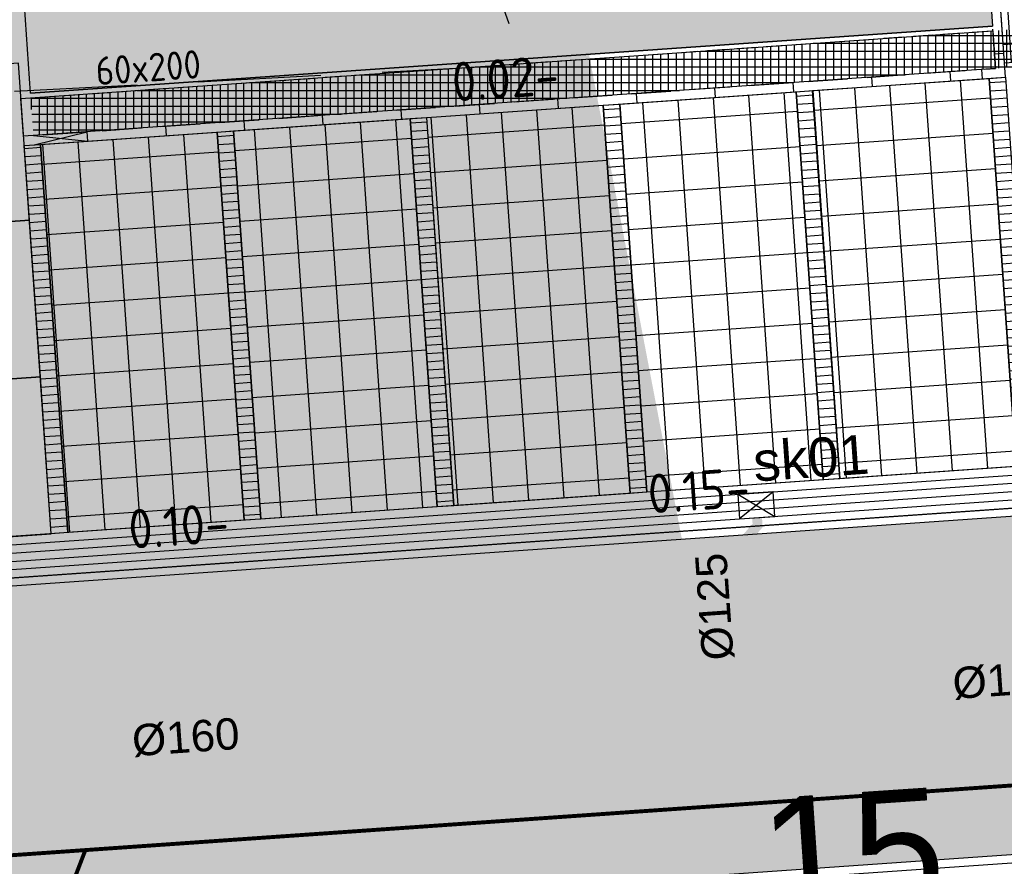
# Model space of a CAD drawing. Extents: x -410 to 7352, y -1401 to 655.
# Tile 73 of 185: x 231 to 244, y 36 to 46. Entities that reach past the tile are written whole.
import ezdxf

# ---------------------------------------------------------------- set-up
doc = ezdxf.new("R2010")
doc.units = 0
doc.header["$MEASUREMENT"] = 0
for name, pattern in [('ACAD_ISO12W100', [21, 12, -3, 0, -3, 0, -3]), ('B0701', [2.3412, 1.56, -0.7812]), ('DASHDOT', [1, 0.5, -0.25, 0, -0.25]), ('DASHDOTX2', [2, 1, -0.5, 0, -0.5]), ('DASHED', [0.75, 0.5, -0.25]), ('DASHED2', [0.375, 0.25, -0.125]), ('HIDDENX2', [0.75, 0.5, -0.25])]:
    doc.linetypes.add(name, pattern=pattern)
for name, color, linetype in [('ALG_gebouw', 8, 'Continuous'), ('ALG_omgeving', 8, 'Continuous'), ('ALG_projectgrens', 12, 'DASHDOTX2'), ('ALG_REV2022_projectgebied', 10, 'DASHDOT'), ('ALG_teksten aanpassing plein', 1, 'Continuous'), ('BP_beplanting HA', 60, 'Continuous'), ('BP_hagen', 252, 'Continuous'), ('MP_peilen nieuw', 2, 'Continuous'), ('TO_overbeschoeiing door derde', 2, 'DASHDOT'), ('TO_pvc_diverse_dia', 130, 'Continuous'), ('TO_straatkolk_tbs_STR- 9301', 1, 'Continuous'), ('TO_straatkolk_tbs_STR-3245-7', 1, 'Continuous'), ('TO_teksten HWA', 7, 'Continuous'), ('V_bk_kf_keperverband-rollagen', 6, 'Continuous'), ('V_bk_kf_keperverband-rollagen HA', 8, 'Continuous'), ('V_bss_kf_210x105', 8, 'Continuous'), ('V_bss_kf_210x105 HA', 8, 'Continuous'), ('V_bt_2x2', 1, 'Continuous'), ('V_bt_2x2 HA', 253, 'Continuous'), ('V_bt_grasstenen Giverbo met split', 8, 'Continuous'), ('V_bt_grasstenen Giverbo met split HA', 8, 'Continuous'), ('V_halfverharding HA', 252, 'Continuous'), ('V_molgoot', 1, 'Continuous'), ('V_opsl_knipstrepen', 2, 'Continuous'), ('V_opsl_ob 12x25', 1, 'HIDDENX2'), ('V_opsl_ob 6x20', 6, 'DASHED2'), ('V_teksten', 4, 'Continuous'), ('VL_grondkabel', 10, 'ACAD_ISO12W100')]:
    doc.layers.add(name, color=color, linetype=linetype)
doc.layers.add('ALG_REV2022_projectgebied HA', color=7, linetype='Continuous', true_color=0xffffff)
doc.styles.add('arial', font='arial.ttf', dxfattribs={"height": 0.5})
doc.styles.add('JvdL_18 1_200M', font='isocp.shx', dxfattribs={"height": 0.36})
doc.styles.add('JvdL_25 1_200_M', font='isocp.shx', dxfattribs={"height": 0.5})

# ---------------------------------------------------------------- blocks, each defined once
blk = doc.blocks.new('A$C53ED4B4D')
at = {"layer": 'V_bk_kf_keperverband-rollagen HA'}
h = blk.add_hatch(dxfattribs=at)
h.set_pattern_fill('LINE', color=256, scale=1.05, angle=86.0086, style=0)
h.set_pattern_definition([(90, (4.95, -0.21), (-0.105, 9e-19), [])])
h.paths.add_polyline_path([(4.95, -0.21), (0, -0.21), (0, 0), (4.95, 0)])
at = {"layer": 'V_bt_grasstenen Giverbo met split HA'}
h = blk.add_hatch(dxfattribs=at)
h.set_pattern_fill('NET', color=256, scale=4.5, angle=-3.9914, style=0)
h.set_pattern_definition([(360, (3e-14, -2.46), (7e-18, 0.45), []), (90, (3e-14, -2.46), (-0.45, 3e-17), [])])
h.paths.add_polyline_path([(4.95, -2.46), (0, -2.46), (0, -0.21), (4.95, -0.21)])
at = {"layer": 'V_bk_kf_keperverband-rollagen'}
blk.add_lwpolyline([(4.95, -0.21), (0, -0.21), (0, 0), (4.95, 0)], close=True, dxfattribs=at)
at = {"layer": 'V_bt_grasstenen Giverbo met split'}
blk.add_lwpolyline([(4.95, -2.46), (0, -2.46), (0, -0.21), (4.95, -0.21)], close=True, dxfattribs=at)

msp = doc.modelspace()

# ---------------------------------------------------------------- hatches: boundary and pattern name
at = {"layer": 'ALG_REV2022_projectgebied HA', "transparency": 33554610}
h = msp.add_hatch(color=256, dxfattribs=at)
h.dxf.hatch_style = 1
h.paths.add_polyline_path([(74.155, 162.238), (334.409, 180.398), (349.057, -29.528), (88.802, -47.688)])
h.paths.add_polyline_path([(234.252, 68.283), (242.01, 27.797), (261.78, 36.92), (260.019, 69.41), (233.856, 69.837)], flags=16)
h.paths.add_polyline_path([(228.126, 117.889), (223.307, 86.622), (226.725, 74.52), (255.929, 76.846), (252.357, 119.911)], flags=16)
h.paths.add_polyline_path([(146.522, 128.991), (156.498, 129.687), (183.768, 118.656), (194.377, 96.043), (190.268, 67.245), (146.205, 67.558), (136.658, 100.144)], flags=16)
at = {"layer": 'BP_beplanting HA'}
h = msp.add_hatch(dxfattribs=at)
h.set_pattern_fill('NET', color=256, style=0)
h.set_pattern_definition([(0, (31.94, 0.02), (0, 0.1), []), (90, (31.94, 0.02), (-0.1, 6e-18), [])])
h.paths.add_polyline_path([(244.049, 45.818), (231.563, 44.947), (231.53, 45.426), (244.016, 46.297)])
h = msp.add_hatch(dxfattribs=at)
h.set_pattern_fill('NET', color=256, style=0)
h.set_pattern_definition([(26.39262, (307.21623, 90.7887), (-0.044451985, 0.0895769), []), (116.39262, (307.21623, 90.7887), (-0.0895769, -0.044451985), [])])
edge = h.paths.add_edge_path()
edge.add_line((227.065, 21.577), (227.087, 21.273))
edge.add_line((227.087, 21.273), (226.495, 21.232))
edge.add_arc((385.804, -240.988), 306.82, 121.28027, 128.00679)
edge.add_arc((196.262, 1.555), 1, 214.389, 308.0068, ccw=False)
edge.add_line((195.437, 0.99), (189.646, 8.677))
edge.add_line((189.646, 8.677), (188.904, 8.625))
edge.add_line((188.904, 8.625), (188.825, 9.768))
edge.add_arc((2817.314, 1996.399), 3294.793, 216.899903, 217.082253, ccw=False)
edge.add_line((182.515, 18.143), (182.449, 18.138))
edge.add_line((182.449, 18.138), (182.442, 18.24))
edge.add_line((182.442, 18.24), (177.002, 25.462))
edge.add_arc((180.903, -33.655), 59.245, 93.77593, 94.20688)
edge.add_line((176.557, 25.431), (176.51, 26.116))
edge.add_line((176.51, 26.116), (165.437, 40.814))
edge.add_line((165.437, 40.814), (164.699, 40.763))
edge.add_line((164.699, 40.763), (163.058, 40.648))
edge.add_line((163.058, 40.648), (192.853, 1.096))
edge.add_line((192.853, 1.096), (193.914, -0.312))
edge.add_arc((196.262, 1.555), 3, 218.493, 254.7956)
edge.add_arc((195.594, -1.249), 0.15, -64.313, 217.517, ccw=False)
edge.add_arc((196.262, 1.555), 3, 258.4085, 280.5169)
edge.add_arc((197.047, -1.317), 0.25, 12.5351, 198.0478, ccw=False)
edge.add_arc((196.262, 1.555), 3, 290.066, 308.0068)
edge.add_arc((385.804, -240.988), 304.82, 127.94379, 128.00679, ccw=False)
edge.add_arc((198.583, -0.466), 0.25, 42.6129, 213.181, ccw=False)
edge.add_arc((385.804, -240.988), 304.82, 127.82528, 127.85012, ccw=False)
edge.add_arc((198.973, -0.106), 0.15, 28.5814, 227.0135, ccw=False)
edge.add_arc((385.804, -240.988), 304.82, 120.09656, 127.76962, ccw=False)
edge.add_line((232.949, 22.737), (232.851, 24.133))
edge.add_line((232.851, 24.133), (232.791, 24.137))
edge.add_line((232.791, 24.137), (231.853, 24.072))
edge.add_line((231.853, 24.072), (231.186, 24.025))
edge.add_line((231.186, 24.025), (226.915, 23.727))
edge.add_line((226.915, 23.727), (227.065, 21.577))
h = msp.add_hatch(dxfattribs=at)
h.set_pattern_fill('NET', color=256, angle=45)
h.set_pattern_definition([(48.9914, (253.00757, 71.7254), (-0.0943264, 0.08202153), []), (138.9914, (253.00757, 71.7254), (-0.08202153, -0.0943264), [])])
edge = h.paths.add_edge_path()
edge.add_line((250.567, 32.19), (249.688, 33.962))
edge.add_line((249.688, 33.962), (249.581, 33.909))
edge.add_line((249.581, 33.909), (249.304, 34.467))
edge.add_line((249.304, 34.467), (249.192, 34.668))
edge.add_line((249.192, 34.668), (249.048, 34.875))
edge.add_line((249.048, 34.875), (248.766, 35.177))
edge.add_line((248.766, 35.177), (248.552, 35.349))
edge.add_line((248.552, 35.349), (248.188, 35.563))
edge.add_line((248.188, 35.563), (247.857, 35.69))
edge.add_line((247.857, 35.69), (247.507, 35.767))
edge.add_line((247.507, 35.767), (247.318, 35.786))
edge.add_line((247.318, 35.786), (247.006, 35.785))
edge.add_line((247.006, 35.785), (245.284, 35.665))
edge.add_line((245.284, 35.665), (244.92, 35.639))
edge.add_line((244.92, 35.639), (245.271, 30.599))
edge.add_line((245.271, 30.599), (232.552, 29.712))
edge.add_line((232.552, 29.712), (232.881, 25.006))
edge.add_line((232.881, 25.006), (232.941, 24.148))
edge.add_line((232.941, 24.148), (232.851, 24.141))
edge.add_line((232.851, 24.141), (232.949, 22.737))
edge.add_arc((385.804, -240.988), 304.82, 116.33774, 120.09656, ccw=False)
at = {"layer": 'V_bk_kf_keperverband-rollagen HA'}
h = msp.add_hatch(dxfattribs=at)
h.set_pattern_fill('LINE', color=256, scale=1.05, angle=180, style=0)
h.set_pattern_definition([(183.9914, (230.85466, 44.42659), (0.0073087, -0.1047453), [])])
h.paths.add_polyline_path([(231.655, 44.833), (232, 39.895), (231.79, 39.881), (231.446, 44.819)])
at = {"layer": 'V_bss_kf_210x105 HA'}
h = msp.add_hatch(dxfattribs=at)
h.set_pattern_fill('LINE', color=256, scale=1.05, style=0)
h.set_pattern_definition([(3.9914, (178.0074, 35.60166), (-0.00730871, 0.10474532), [])])
h.paths.add_polyline_path([(249.208, 41.096), (173.183, 35.791), (173.22, 35.268), (249.244, 40.572)])
h = msp.add_hatch(dxfattribs=at)
h.set_pattern_fill('GEB-KF', color=256, angle=45, style=0)
h.set_pattern_definition([(48.9914, (173.66326, 30.4167), (-0.01033608, 0.14813226), [0.315, -0.105]), (138.9914, (173.74249, 30.3478), (-0.01033608, 0.14813226), [0.315, -0.105])])
edge = h.paths.add_edge_path()
edge.add_line((249.736, 34.103), (254.911, 36.671))
edge.add_line((254.911, 36.671), (254.62, 40.842))
edge.add_line((254.62, 40.842), (173.332, 35.17))
edge.add_line((173.332, 35.17), (173.663, 30.417))
edge.add_line((173.663, 30.417), (181.33, 30.952))
edge.add_line((181.33, 30.952), (181.297, 31.426))
edge.add_line((181.297, 31.426), (246.184, 35.953))
edge.add_line((246.184, 35.953), (246.99, 36.009))
edge.add_arc((247.171, 33.411), 2.605, 26.3628, 93.9914, ccw=False)
edge.add_line((249.506, 34.567), (249.736, 34.103))
at = {"layer": 'V_bt_2x2 HA'}
for points in [[(229.517, 43.732), (231.512, 43.871), (231.373, 45.866), (229.378, 45.727)], [(229.656, 41.737), (231.651, 41.876), (231.512, 43.871), (229.517, 43.732)], [(229.795, 39.741), (231.79, 39.881), (231.651, 41.876), (229.656, 41.737)]]:
    msp.add_hatch(color=256, dxfattribs=at).paths.add_polyline_path(points)
at = {"layer": 'V_halfverharding HA'}
h = msp.add_hatch(dxfattribs=at)
h.set_pattern_fill('AR-CONC', color=256, scale=0.05, angle=45, style=0)
h.set_pattern_definition([(193, (267.16786, 46.0461), (-0.2675321, 0.240887), [0.0375, -0.4125]), (138, (267.16786, 46.0461), (-0.1709344, -0.342115), [0.03, -0.33]), (243.4514, (267.14557, 46.06618), (-0.4384666, -0.1012276), [0.03187, -0.350571]), (189.1842, (267.1077, 45.96624), (-0.3763624, 0.3872355), [0.05625, -0.61875]), (239.6356, (267.0763, 45.9985), (-0.666347, -0.1077355), [0.047805, -0.5258565]), (134.1842, (267.1077, 45.96624), (-0.666347, -0.107736), [0.045, -0.495]), (164, (267.0828, 46.0163), (-0.1172045, 0.3403867), [0.0375, -0.4125]), (109, (267.0828, 46.0163), (-0.3153632, -0.21635), [0.03, -0.33]), (214.4514, (267.07303, 46.04466), (-0.4325677, 0.124037), [0.03187, -0.350571]), (180.5, (267.16786, 46.0461), (-0.1050259, -0.12927143), [0, -0.326, 0, -0.335, 0, -0.33125]), (150.5, (267.16786, 46.0461), (-0.2237298, -0.078336), [0, -0.191, 0, -0.3185, 0, -0.12625]), (110.5, (267.25691, 45.979), (-0.20637785, 0.16963774), [0, -0.125, 0, -0.39, 0, -0.5175]), (100.5, (267.29684, 45.94891), (-0.262999, 0.1355114), [0, -0.1625, 0, -0.259, 0, -0.3675])])
h.paths.add_polyline_path([(231.448, 46.605), (235.438, 46.883), (237.433, 47.022), (241.894, 47.334), (243.682, 47.458), (243.76, 46.339), (231.526, 45.486)])

# ---------------------------------------------------------------- linework, layer by layer
at = {"layer": 'ALG_gebouw', "color": 2, "linetype": 'B0701', "lineweight": 25, "flags": 128}
msp.add_lwpolyline([(170.535, 42.324), (237.79, 45.848), (221.173, 94.108), (219.63, 93.606), (210.495, 121.719)], dxfattribs=at)
at = {"layer": 'ALG_omgeving', "linetype": 'Continuous', "lineweight": 13}
msp.add_lwpolyline([(125.632, 107.79), (129.035, 90.476), (129.883, 86.162, 0.100433), (130.975, 83.237), (193.914, -0.312, 0.41173), (198.109, -0.809, -0.059266), (259.688, 36.519, 0.288958), (261.087, 38.794), (257.205, 114.976), (257.785, 125.146), (253.943, 152.486, 0.4139), (250.558, 155.04), (202.676, 148.542), (177.303, 144.744), (170.789, 143.829), (149.534, 134.874, 0.355469)], format="xyb", dxfattribs=at)
at = {"layer": 'ALG_projectgrens', "linetype": 'DASHED', "lineweight": 13, "ltscale": 1.2, "const_width": 0.1, "flags": 128}
msp.add_lwpolyline([(202.535, 149.532), (177.16, 145.734), (170.521, 144.801), (128.305, 127.016, 0.355469), (122.849, 116.763), (128.054, 90.284), (128.899, 85.986, 0.101185), (130.151, 82.67), (193.122, -0.924, 0.412758), (198.725, -1.597, -0.059278), (260.114, 35.614, 0.291893), (262.086, 38.827), (258.206, 114.973), (258.789, 125.187), (254.933, 152.625, 0.413756), (250.422, 156.03)], format="xyb", close=True, dxfattribs=at)
at = {"layer": 'ALG_REV2022_projectgebied', "ltscale": 2, "const_width": 0.2}
msp.add_lwpolyline([(234.252, 68.283), (242.01, 27.797), (261.78, 36.92), (260.019, 69.41), (233.856, 69.837)], close=True, dxfattribs=at)
at = {"layer": 'BP_hagen'}
msp.add_lwpolyline([(243.798, 45.801), (231.438, 44.938), (231.404, 45.417), (243.764, 46.28)], close=True, dxfattribs=at)
msp.add_lwpolyline([(243.798, 45.801), (231.438, 44.938), (231.404, 45.417), (243.764, 46.28)], close=True, dxfattribs=at)
at = {"layer": 'TO_overbeschoeiing door derde'}
msp.add_lwpolyline([(202.676, 148.542), (250.558, 155.04, -0.4139), (253.943, 152.486), (257.785, 125.146), (257.205, 114.976), (261.087, 38.794, -0.288958), (259.688, 36.519, 0.059266), (198.109, -0.809, -0.41173), (193.914, -0.312), (130.975, 83.237, -0.100433), (129.883, 86.162), (129.035, 90.476), (125.632, 107.79, -0.205481), (126.808, 111.114)], format="xyb", dxfattribs=at)
at = {"layer": 'TO_pvc_diverse_dia'}
for points, const_width in [([(240.663, 37.48), (240.504, 39.678), (240.772, 39.986), (240.765, 40.086)], 0.125), ([(251.917, 38.265), (190.538, 33.982)], 0.16)]:
    msp.add_lwpolyline(points, dxfattribs=dict(at, const_width=const_width))
at = {"layer": 'TO_straatkolk_tbs_STR-3245-7', "ltscale": 10}
for p, q in [((240.519, 40.384), (240.99, 40.102)), ((240.968, 40.416), (240.541, 40.07))]:
    msp.add_line(p, q, dxfattribs=at)
msp.add_lwpolyline([(240.541, 40.07), (240.99, 40.102), (240.968, 40.416), (240.519, 40.384)], close=True, dxfattribs=at)
at = {"layer": 'V_bk_kf_keperverband-rollagen'}
msp.add_lwpolyline([(231.655, 44.833), (232, 39.895), (231.79, 39.881), (231.446, 44.819)], close=True, dxfattribs=at)
at = {"layer": 'V_bss_kf_210x105'}
msp.add_lwpolyline([(249.688, 33.962), (255.021, 36.608), (254.718, 40.954), (173.22, 35.268), (173.566, 30.305), (181.442, 30.854), (181.409, 31.328), (246.191, 35.848), (246.997, 35.905, -0.303959), (249.411, 34.521), (249.688, 33.962)], format="xyb", dxfattribs=at)
msp.add_lwpolyline([(249.736, 34.103), (254.911, 36.671), (254.62, 40.842), (173.332, 35.17), (173.663, 30.417), (181.33, 30.952), (181.297, 31.426), (246.184, 35.953), (246.99, 36.009, -0.303959), (249.506, 34.567)], format="xyb", close=True, dxfattribs=at)
at = {"layer": 'V_bt_2x2'}
for points in [[(229.517, 43.732), (231.512, 43.871), (231.373, 45.866), (229.378, 45.727)], [(229.656, 41.737), (231.651, 41.876), (231.512, 43.871), (229.517, 43.732)], [(229.795, 39.741), (231.79, 39.881), (231.651, 41.876), (229.656, 41.737)]]:
    msp.add_lwpolyline(points, close=True, dxfattribs=at)
at = {"layer": 'V_halfverharding HA'}
msp.add_lwpolyline([(231.448, 46.605), (235.438, 46.883), (235.438, 46.883), (237.433, 47.022), (237.433, 47.022), (241.894, 47.334), (241.894, 47.334), (243.682, 47.458), (243.76, 46.339), (231.526, 45.486)], close=True, dxfattribs=at)
at = {"layer": 'V_molgoot'}
msp.add_lwpolyline([(249.208, 41.096), (173.183, 35.791), (173.22, 35.268), (249.244, 40.572)], close=True, dxfattribs=at)
at = {"layer": 'V_opsl_knipstrepen'}
for points in [[(243.905, 45.989), (243.785, 45.98)], [(243.23, 45.641), (243.23, 45.641), (243.221, 45.761)], [(243.23, 45.641), (243.221, 45.761)], [(243.618, 45.788), (243.626, 45.669)], [(241.234, 45.502), (241.226, 45.621)], [(242.232, 45.571), (242.224, 45.691)], [(239.239, 45.362), (239.231, 45.482)], [(240.237, 45.432), (240.228, 45.552)], [(237.244, 45.223), (237.236, 45.343)], [(238.242, 45.293), (238.233, 45.413)], [(235.249, 45.084), (235.241, 45.204)], [(236.246, 45.154), (236.238, 45.273)], [(234.251, 45.014), (234.243, 45.134)], [(231.572, 44.827), (232.248, 44.995)], [(232.256, 44.875), (232.248, 44.995)], [(233.254, 44.945), (233.245, 45.065)], [(231.563, 44.947), (232.256, 44.875)]]:
    msp.add_lwpolyline(points, dxfattribs=at)
at = {"layer": 'V_opsl_ob 12x25', "color": 2, "linetype": 'Continuous'}
msp.add_lwpolyline([(231.698, 44.836), (243.926, 45.689), (243.229, 55.685), (248.168, 56.029), (238.38, 67.721)], dxfattribs=at)
at = {"layer": 'V_opsl_ob 12x25'}
msp.add_lwpolyline([(231.689, 44.956), (243.798, 45.801), (243.101, 55.797), (247.925, 56.133), (238.326, 67.599)], dxfattribs=at)
at = {"layer": 'V_opsl_ob 6x20', "color": 1, "linetype": 'Continuous'}
msp.add_lwpolyline([(231.526, 45.486), (243.76, 46.339)], dxfattribs=at)
at = {"layer": 'V_opsl_ob 6x20'}
msp.add_lwpolyline([(231.53, 45.426), (243.764, 46.28)], dxfattribs=at)
at = {"layer": 'VL_grondkabel', "ltscale": 0.1, "const_width": 0.05}
for points in [[(181.99, 30.946), (183.066, 32.427), (254.07, 37.381), (252.125, 66.4), (252.125, 66.4)], [(231.692, 34.472), (232.224, 35.857)]]:
    msp.add_lwpolyline(points, dxfattribs=at)

# ---------------------------------------------------------------- block references
at = {"layer": 'V_bk_kf_keperverband-rollagen HA'}
for p, rotation in [((243.742, 48.323), 3.986025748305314), ((243.926, 45.689), 273.9914025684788), ((241.472, 45.518), 273.9914025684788), ((239.018, 45.347), 273.9914025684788), ((236.563, 45.176), 273.9914025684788), ((234.109, 45.005), 273.9914025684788)]:
    msp.add_blockref('A$C53ED4B4D', p, dxfattribs=dict(at, rotation=rotation))

# ---------------------------------------------------------------- texts
at = {"layer": 'ALG_teksten aanpassing plein', "color": 2, "style": 'arial'}
msp.add_text('15.', height=1.5, rotation=3.8561, dxfattribs=at).set_placement((240.864, 35.01))
at = {"layer": 'MP_peilen nieuw', "style": 'JvdL_25 1_200_M'}
for s, p in [('0.02-', (236.903, 45.376)), ('0.15-', (239.394, 40.136)), ('0.10-', (232.789, 39.687))]:
    msp.add_text(s, height=0.5, rotation=3.9914, dxfattribs=at).set_placement(p)
at = {"layer": 'TO_straatkolk_tbs_STR- 9301', "color": 1, "style": 'arial'}
msp.add_text('sk01', height=0.5, rotation=3.9914, dxfattribs=at).set_placement((240.733, 40.545))
at = {"layer": 'TO_teksten HWA', "style": 'arial'}
for s, rotation, p in [('%%C125', 93.9914, (240.468, 38.285)), ('%%C160', 3.9914, (243.266, 37.778)), ('%%C160', 3.9914, (232.832, 37.05))]:
    msp.add_text(s, height=0.4, rotation=rotation, dxfattribs=at).set_placement(p)
at = {"layer": 'V_teksten', "color": 6, "style": 'JvdL_18 1_200M'}
msp.add_text('60x200', height=0.36, rotation=3.9914, dxfattribs=at).set_placement((232.367, 45.585))

doc.saveas('drawing.dxf')
